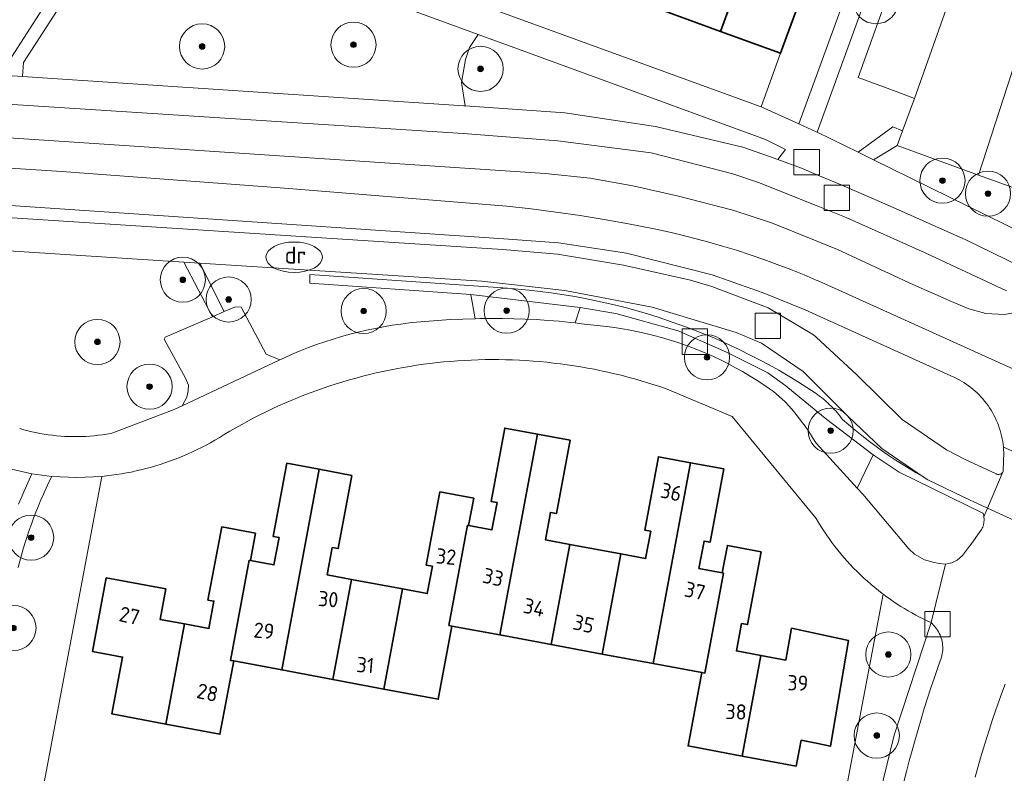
# Model space of a CAD drawing. Extents: x 154222 to 160093, y 456746 to 462495.
# Tile 201 of 254: x 158929 to 159017, y 460863 to 460930. Entities that reach past the tile are written whole.
import ezdxf
from ezdxf.enums import TextEntityAlignment as Align

# ---------------------------------------------------------------- set-up
doc = ezdxf.new("R2010")
doc.units = 0
doc.header["$LTSCALE"] = 0.75
doc.layers.get('0').update_dxf_attribs({"linetype": 'CONTINUOUS'})
for name, color, linetype, lineweight in [('B-XX-GR-BEPLANTING_CULTUUR_BODEMBEDEKKER-GV', 252, 'CONTINUOUS', 18), ('B-XX-GR-BEPLANTING_CULTUUR_BOSPLANTSOEN-GV', 252, 'CONTINUOUS', 18), ('B-XX-GR-BEPLANTING_CULTUUR_HEESTERS-GV', 252, 'CONTINUOUS', 18), ('B-XX-GR-BEPLANTING_CULTUUR_ROOS-GV', 252, 'CONTINUOUS', 18), ('B-XX-GR-BOOM-S', 252, 'CONTINUOUS', 25), ('B-XX-GR-HAAG-GV', 252, 'CONTINUOUS', 13), ('B-XX-OG-BEBOUWING-GV', 6, 'CONTINUOUS', 35), ('B-XX-OG-BEBOUWING-T18', 1, 'CONTINUOUS', 18), ('B-XX-OG-TERREIN_CULTUURSCHEIDING-GV', 252, 'CONTINUOUS', 18), ('B-XX-OG-TERREIN_ERF-GV', 252, 'CONTINUOUS', 18), ('B-XX-RI-DRAINAGE_PUT-S', 252, 'CONTINUOUS', 25), ('B-XX-RI-GWA_RIOOLPUT-S', 252, 'CONTINUOUS', 25), ('B-XX-VH-VERHARDING_ASFALT-GV', 252, 'CONTINUOUS', 18), ('B-XX-VH-VERHARDING_BETONSTRAATSTEEN-GV', 252, 'CONTINUOUS', 18), ('B-XX-VH-VERHARDING_HALFVERHARDING-GV', 252, 'CONTINUOUS', 18), ('B-XX-VH-VERHARDING_STRAATBAKSTEEN-GV', 252, 'CONTINUOUS', 18), ('B-XX-VH-VERHARDING_TEGEL-GV', 252, 'CONTINUOUS', 18)]:
    doc.layers.add(name, color=color, linetype=linetype, lineweight=lineweight)
doc.styles.add('NLCS-ISO', font='NLCS-ISO.ttf')
doc.styles.add('NLCS-ISO-M-T18', font='NLCS-ISO.ttf', dxfattribs={"height": 1.8})

# ---------------------------------------------------------------- blocks, each defined once
blk = doc.blocks.new('SRI-PUT_INSPECTIEPUT_RIOOLPUT-SO')
at = {"color": 0, "linetype": 'ByBlock', "lineweight": 18}
blk.add_lwpolyline([(-1.125, -1.125), (1.125, -1.125), (1.125, 1.125), (-1.125, 1.125)], close=True, dxfattribs=at)
blk = doc.blocks.new('SKL-WATER_DRAINAGEPUT-SO')
at = {"color": 0, "linetype": 'ByBlock', "lineweight": 18}
blk.add_ellipse((0, 0), major_axis=(2.5, 0), ratio=0.54, dxfattribs=at)
at = {"color": 0, "linetype": 'ByBlock', "lineweight": 18, "style": 'NLCS-ISO'}
blk.add_text('dr', height=1.5, dxfattribs=at).set_placement((0.117, 0.194), align=Align.MIDDLE_CENTER)
blk = doc.blocks.new('SGR-BOOM_01-SO')
at = {"linetype": 'ByBlock', "lineweight": 18}
h = blk.add_hatch(color=0, dxfattribs=at)
h.dxf.hatch_style = 1
edge = h.paths.add_edge_path()
edge.add_arc((0, 0), 0.25, 0, 360)
at = {"color": 0, "linetype": 'ByBlock', "lineweight": 18}
for radius in [2, 0.25]:
    blk.add_circle((0, 0), radius, dxfattribs=at)

msp = doc.modelspace()

# ---------------------------------------------------------------- linework, layer by layer
at = {"layer": 'B-XX-GR-BEPLANTING_CULTUUR_BODEMBEDEKKER-GV'}
for points in [[(158972.656, 460906.051), (158955.177, 460907.267), (158955.176, 460906.501), (158969.437, 460905.504), (158979.111, 460904.363), (158982.266, 460903.805), (158987.779, 460902.282), (158992.051, 460900.381), (158995.717, 460898.564), (158997.322, 460897.429), (159000, 460895.215), (159000.958, 460894.423), (159005.057, 460891.317), (159007.357, 460889.783), (159014.771, 460886.156), (159014.789, 460886.103), (159014.821, 460885.987), (159014.845, 460885.868), (159014.854, 460885.808), (159015.184, 460886.589), (159013.855, 460887.199), (159013.691, 460887.274), (159009.899, 460889.092), (159009.571, 460889.313), (159009.505, 460889.349), (159008.869, 460889.714), (159008.239, 460890.089), (159007.616, 460890.476), (159007.001, 460890.873), (159006.392, 460891.282), (159005.791, 460891.701), (159005.197, 460892.131), (159004.611, 460892.572), (159004.033, 460893.023), (159003.464, 460893.484), (159002.902, 460893.956), (159002.349, 460894.437), (159002.231, 460894.591), (159002.11, 460894.744), (159001.987, 460894.894), (159001.861, 460895.042), (159001.732, 460895.188), (159001.601, 460895.331), (159001.468, 460895.472), (159001.331, 460895.61), (159001.193, 460895.747), (159001.052, 460895.88), (159000.908, 460896.011), (159000.762, 460896.14), (159000.615, 460896.266), (159000.464, 460896.389), (159000.312, 460896.51), (159000.158, 460896.628), (159000, 460896.744), (158999.186, 460897.276), (158998.362, 460897.794), (158997.529, 460898.298), (158996.687, 460898.788), (158995.837, 460899.263), (158994.979, 460899.723), (158994.113, 460900.169), (158993.24, 460900.599), (158992.359, 460901.014), (158991.471, 460901.414), (158990.576, 460901.799), (158989.675, 460902.168), (158988.768, 460902.521), (158987.855, 460902.858), (158986.935, 460903.18), (158986.011, 460903.486), (158985.081, 460903.776), (158984.147, 460904.049), (158983.208, 460904.307), (158982.264, 460904.548), (158981.317, 460904.773), (158980.366, 460904.981), (158979.411, 460905.173), (158978.453, 460905.348), (158977.493, 460905.507), (158976.53, 460905.649), (158975.564, 460905.775), (158974.596, 460905.884), (158973.627, 460905.976)], [(159007.357, 460889.783), (159005.057, 460891.317), (159003.639, 460888.367), (159004.128, 460887.832), (159008.198, 460882.976), (159008.718, 460882.52), (159009.606, 460882.021), (159010.32, 460881.804), (159010.883, 460881.674), (159011.46, 460881.627), (159012.021, 460881.738), (159012.498, 460881.976), (159012.975, 460882.387), (159013.569, 460883.206), (159013.691, 460883.375), (159013.943, 460883.683), (159014.655, 460884.695), (159014.709, 460884.804), (159014.755, 460884.915), (159014.794, 460885.03), (159014.825, 460885.147), (159014.848, 460885.266), (159014.863, 460885.386), (159014.871, 460885.506), (159014.87, 460885.628), (159014.862, 460885.748), (159014.854, 460885.808), (159014.845, 460885.868), (159014.821, 460885.987), (159014.789, 460886.103), (159014.771, 460886.156)]]:
    msp.add_lwpolyline(points, close=True, dxfattribs=at)
at = {"layer": 'B-XX-GR-BEPLANTING_CULTUUR_BOSPLANTSOEN-GV'}
for points in [[(159008.371, 460947.753), (159004.926, 460948.977), (159000, 460935.05), (158999.871, 460935.166), (158996.846, 460926.855), (158995.119, 460922.115), (158998.469, 460920.603), (159000, 460924.796)], [(158970.391, 460906.673), (158945.429, 460908.281), (158947.593, 460903.986), (158948.575, 460904.408), (158949.076, 460904.374), (158951.297, 460900.205), (158952.502, 460899.712), (158952.911, 460899.904), (158953.615, 460900.216), (158954.324, 460900.512), (158955.04, 460900.794), (158955.761, 460901.06), (158956.488, 460901.312), (158957.219, 460901.548), (158957.956, 460901.769), (158958.697, 460901.975), (158959.442, 460902.166), (158960.19, 460902.341), (158960.943, 460902.5), (158961.698, 460902.643), (158962.457, 460902.771), (158963.217, 460902.883), (158963.98, 460902.979), (158964.231, 460903.007), (158967.61, 460903.28), (158969.8, 460903.349), (158969.437, 460905.504), (158955.176, 460906.501), (158955.177, 460907.267), (158972.656, 460906.051), (158973.627, 460905.976), (158974.596, 460905.884), (158975.564, 460905.775), (158976.53, 460905.649), (158977.493, 460905.507), (158978.453, 460905.348), (158979.411, 460905.173), (158980.366, 460904.981), (158981.317, 460904.773), (158982.264, 460904.548), (158983.208, 460904.307), (158984.147, 460904.049), (158985.081, 460903.776), (158986.011, 460903.486), (158986.935, 460903.18), (158987.855, 460902.858), (158988.768, 460902.521), (158989.675, 460902.168), (158990.576, 460901.799), (158991.471, 460901.414), (158992.359, 460901.014), (158993.24, 460900.599), (158994.113, 460900.169), (158994.979, 460899.723), (158995.837, 460899.263), (158996.687, 460898.788), (158997.529, 460898.298), (158998.362, 460897.794), (158999.186, 460897.276), (159000, 460896.744), (159000.158, 460896.628), (159000.312, 460896.51), (159000.464, 460896.389), (159000.615, 460896.266), (159000.762, 460896.14), (159000.908, 460896.011), (159001.052, 460895.88), (159001.193, 460895.747), (159001.331, 460895.61), (159001.468, 460895.472), (159001.601, 460895.331), (159001.732, 460895.188), (159001.861, 460895.042), (159001.987, 460894.894), (159002.11, 460894.744), (159002.231, 460894.591), (159002.349, 460894.437), (159002.902, 460893.956), (159003.464, 460893.484), (159004.033, 460893.023), (159004.611, 460892.572), (159005.197, 460892.131), (159005.791, 460891.701), (159006.392, 460891.282), (159007.001, 460890.873), (159007.616, 460890.476), (159008.239, 460890.089), (159008.869, 460889.714), (159009.505, 460889.349), (159009.571, 460889.313), (159005.805, 460891.854), (159002.81, 460894.739), (159000, 460897.525), (158998.842, 460898.673), (158995.153, 460901.203), (158992.92, 460902.122), (158985.472, 460904.372), (158977.738, 460905.854)]]:
    msp.add_lwpolyline(points, close=True, dxfattribs=at)
for points in [[(158929.472, 460893.633), (158929.828, 460893.531), (158930.186, 460893.437), (158930.546, 460893.35), (158930.908, 460893.271), (158931.271, 460893.2), (158931.636, 460893.137), (158932.002, 460893.082), (158932.37, 460893.035), (158932.738, 460892.995), (158933.107, 460892.964), (158933.476, 460892.94), (158933.846, 460892.925), (158934.216, 460892.917), (158934.587, 460892.918), (158934.957, 460892.927), (158935.327, 460892.943), (158935.696, 460892.968), (158936.065, 460893), (158936.433, 460893.041), (158936.801, 460893.089), (158937.167, 460893.145), (158937.531, 460893.209), (158937.736, 460893.249), (158943.16, 460895.327), (158943.867, 460895.658), (158944.266, 460896.402), (158944.4, 460896.973), (158944.41, 460897.488), (158944.163, 460898.092), (158942.268, 460901.558), (158942.357, 460901.737), (158946.533, 460903.531), (158944.003, 460908.373), (158897.452, 460911.372)], [(158929.379, 460886.932), (158929.6, 460887.477), (158929.829, 460888.019), (158930.064, 460888.557), (158930.308, 460889.093), (158930.558, 460889.625), (158927.582, 460890.315)], [(158929.347, 460860.833), (158929.494, 460860.277), (158929.648, 460859.723), (158929.778, 460859.28), (158931.054, 460859.16), (158936.734, 460889.398), (158934.523, 460889.298), (158932.312, 460889.399), (158932.061, 460888.881), (158931.818, 460888.36), (158931.581, 460887.836), (158931.352, 460887.308), (158931.131, 460886.778), (158930.917, 460886.244), (158930.71, 460885.707), (158930.511, 460885.168), (158930.319, 460884.626), (158930.135, 460884.081), (158929.958, 460883.534), (158929.789, 460882.984), (158929.628, 460882.432), (158929.474, 460881.878), (158929.328, 460881.321)]]:
    msp.add_lwpolyline(points, dxfattribs=at)
at = {"layer": 'B-XX-GR-BEPLANTING_CULTUUR_HEESTERS-GV'}
for points in [[(159012.214, 460946.4), (159009.979, 460947.124), (159000.094, 460919.868), (159003.71, 460918.095), (159006.783, 460920.331), (159007.656, 460919.995), (159008.721, 460922.849), (159007.077, 460923.461), (159003.716, 460924.712), (159006.835, 460933.366), (159007.292, 460934.665), (159010.751, 460943.83), (159011.26, 460943.646)], [(158979.111, 460904.363), (158969.437, 460905.504), (158969.8, 460903.349), (158970.23, 460903.363), (158971.232, 460903.377), (158972.235, 460903.375), (158973.237, 460903.357), (158974.239, 460903.323), (158975.241, 460903.274), (158976.241, 460903.208), (158977.24, 460903.126), (158978.238, 460903.029), (158978.653, 460902.981)], [(158982.266, 460903.805), (158979.111, 460904.363), (158978.653, 460902.981), (158979.234, 460902.915), (158980.039, 460902.812), (158981.433, 460902.668), (158982.137, 460902.577), (158982.839, 460902.47), (158983.538, 460902.347), (158984.234, 460902.209), (158984.927, 460902.055), (158985.617, 460901.885), (158986.302, 460901.7), (158986.983, 460901.5), (158987.659, 460901.284), (158988.33, 460901.053), (158988.996, 460900.807), (158989.656, 460900.546), (158990.31, 460900.27), (158990.958, 460899.979), (158991.599, 460899.674), (158992.233, 460899.355), (158992.859, 460899.021), (158993.478, 460898.674), (158994.089, 460898.312), (158994.692, 460897.937), (158995.286, 460897.548), (158995.871, 460897.146), (158996.214, 460896.901), (158997.233, 460896.02), (158997.615, 460895.603), (158997.985, 460895.176), (158998.342, 460894.737), (158998.688, 460894.289), (158999.02, 460893.832), (158999.339, 460893.365), (158999.645, 460892.889), (158999.659, 460892.867), (159000, 460892.35), (159003.639, 460888.367), (159005.057, 460891.317), (159000.958, 460894.423), (159000, 460895.215), (158997.322, 460897.429), (158995.717, 460898.564), (158992.051, 460900.381), (158987.779, 460902.282)], [(159006.252, 460878.738), (159005.948, 460878.964), (159001.022, 460853.16), (159000.383, 460849.98), (159001.404, 460849.818), (159003.589, 460851.284), (159003.932, 460853.667), (159005.36, 460860.09), (159006.901, 460866.487), (159010.172, 460876.453), (159009.828, 460876.613), (159009.488, 460876.778), (159009.15, 460876.949), (159008.815, 460877.126), (159008.483, 460877.308), (159008.154, 460877.496), (159007.991, 460877.593), (159007.828, 460877.69), (159007.506, 460877.889), (159007.187, 460878.093), (159006.872, 460878.303), (159006.56, 460878.518)]]:
    msp.add_lwpolyline(points, close=True, dxfattribs=at)
msp.add_lwpolyline([(159018.819, 460914.458), (159015.619, 460915.625), (159014.378, 460916.078), (159007.175, 460918.703), (159005.084, 460917.422), (159023.404, 460908.416)], dxfattribs=at)
at = {"layer": 'B-XX-GR-BEPLANTING_CULTUUR_ROOS-GV'}
msp.add_lwpolyline([(158974.517, 460926.904), (158970.086, 460928.527), (158969.291, 460927.364), (158968.938, 460926.3), (158968.586, 460924.272), (158968.936, 460922.191), (158977.737, 460921.583), (158985.769, 460920.373), (158993.513, 460918.539), (158995.884, 460917.721), (158996.616, 460917.45), (158997.291, 460918.333), (158995.523, 460919.208)], close=True, dxfattribs=at)
at = {"layer": 'B-XX-GR-HAAG-GV'}
for points in [[(158972.656, 460906.051), (158955.177, 460907.267), (158955.176, 460906.501), (158969.437, 460905.504), (158979.111, 460904.363), (158982.266, 460903.805), (158987.779, 460902.282), (158992.051, 460900.381), (158995.717, 460898.564), (158997.322, 460897.429), (159000, 460895.215), (159000.958, 460894.423), (159005.057, 460891.317), (159007.357, 460889.783), (159014.771, 460886.156), (159014.789, 460886.103), (159014.821, 460885.987), (159014.845, 460885.868), (159014.854, 460885.808), (159015.184, 460886.589), (159013.855, 460887.199), (159013.691, 460887.274), (159009.899, 460889.092), (159009.571, 460889.313), (159009.505, 460889.349), (159008.869, 460889.714), (159008.239, 460890.089), (159007.616, 460890.476), (159007.001, 460890.873), (159006.392, 460891.282), (159005.791, 460891.701), (159005.197, 460892.131), (159004.611, 460892.572), (159004.033, 460893.023), (159003.464, 460893.484), (159002.902, 460893.956), (159002.349, 460894.437), (159002.231, 460894.591), (159002.11, 460894.744), (159001.987, 460894.894), (159001.861, 460895.042), (159001.732, 460895.188), (159001.601, 460895.331), (159001.468, 460895.472), (159001.331, 460895.61), (159001.193, 460895.747), (159001.052, 460895.88), (159000.908, 460896.011), (159000.762, 460896.14), (159000.615, 460896.266), (159000.464, 460896.389), (159000.312, 460896.51), (159000.158, 460896.628), (159000, 460896.744), (158999.186, 460897.276), (158998.362, 460897.794), (158997.529, 460898.298), (158996.687, 460898.788), (158995.837, 460899.263), (158994.979, 460899.723), (158994.113, 460900.169), (158993.24, 460900.599), (158992.359, 460901.014), (158991.471, 460901.414), (158990.576, 460901.799), (158989.675, 460902.168), (158988.768, 460902.521), (158987.855, 460902.858), (158986.935, 460903.18), (158986.011, 460903.486), (158985.081, 460903.776), (158984.147, 460904.049), (158983.208, 460904.307), (158982.264, 460904.548), (158981.317, 460904.773), (158980.366, 460904.981), (158979.411, 460905.173), (158978.453, 460905.348), (158977.493, 460905.507), (158976.53, 460905.649), (158975.564, 460905.775), (158974.596, 460905.884), (158973.627, 460905.976)], [(159007.357, 460889.783), (159005.057, 460891.317), (159003.639, 460888.367), (159004.128, 460887.832), (159008.198, 460882.976), (159008.718, 460882.52), (159009.606, 460882.021), (159010.32, 460881.804), (159010.883, 460881.674), (159011.46, 460881.627), (159012.021, 460881.738), (159012.498, 460881.976), (159012.975, 460882.387), (159013.569, 460883.206), (159013.691, 460883.375), (159013.943, 460883.683), (159014.655, 460884.695), (159014.709, 460884.804), (159014.755, 460884.915), (159014.794, 460885.03), (159014.825, 460885.147), (159014.848, 460885.266), (159014.863, 460885.386), (159014.871, 460885.506), (159014.87, 460885.628), (159014.862, 460885.748), (159014.854, 460885.808), (159014.845, 460885.868), (159014.821, 460885.987), (159014.789, 460886.103), (159014.771, 460886.156)]]:
    msp.add_lwpolyline(points, close=True, dxfattribs=at)
at = {"layer": 'B-XX-OG-BEBOUWING-GV'}
for points in [[(158994.571, 460937.095), (158989.443, 460938.961), (158986.441, 460930.641), (158991.526, 460928.791)], [(158999.871, 460935.166), (158994.571, 460937.095), (158991.526, 460928.791), (158996.846, 460926.855)], [(158975.318, 460893.133), (158972.428, 460893.672), (158971.216, 460887.183), (158971.747, 460887.084), (158971.295, 460884.665), (158969.23, 460885.05), (158969.133, 460885.068), (158967.478, 460876.201), (158967.743, 460876.152), (158972.001, 460875.358)], [(158978.219, 460892.592), (158975.318, 460893.133), (158972.001, 460875.358), (158976.525, 460874.514), (158978.179, 460883.381), (158976.025, 460883.783), (158976.477, 460886.202), (158977.007, 460886.101)], [(158988.888, 460890.601), (158986.034, 460891.134), (158984.826, 460884.646), (158985.355, 460884.546), (158984.903, 460882.127), (158982.702, 460882.538), (158981.048, 460873.671), (158985.571, 460872.827)], [(158955.99, 460890.024), (158953.121, 460890.56), (158951.912, 460884.08), (158952.443, 460883.981), (158951.991, 460881.562), (158949.905, 460881.952), (158949.806, 460881.97), (158948.153, 460873.11), (158948.422, 460873.06), (158952.675, 460872.263)], [(158958.893, 460889.481), (158955.99, 460890.024), (158952.675, 460872.263), (158957.199, 460871.416), (158958.853, 460880.28), (158956.702, 460880.681), (158957.152, 460883.1), (158957.684, 460883.001)], [(158991.817, 460890.055), (158988.888, 460890.601), (158985.571, 460872.827), (158989.869, 460872.026), (158990.134, 460871.977), (158991.787, 460880.844), (158991.689, 460880.862), (158989.623, 460881.246), (158990.075, 460883.665), (158990.607, 460883.566)], [(158969.682, 460887.469), (158966.692, 460888.027), (158965.482, 460881.547), (158966.014, 460881.448), (158965.562, 460879.029), (158963.376, 460879.437), (158961.721, 460870.569), (158966.532, 460869.668), (158967.743, 460876.152), (158967.478, 460876.201), (158969.133, 460885.068), (158969.23, 460885.05)], [(158950.358, 460884.368), (158947.36, 460884.931), (158946.147, 460878.45), (158946.68, 460878.351), (158946.226, 460875.931), (158944.064, 460876.336), (158942.409, 460867.468), (158947.207, 460866.57), (158948.422, 460873.06), (158948.153, 460873.11), (158949.806, 460881.97), (158949.905, 460881.952)], [(158982.702, 460882.538), (158978.179, 460883.381), (158976.525, 460874.514), (158981.048, 460873.671)], [(158995.129, 460882.724), (158992.141, 460883.28), (158991.689, 460880.862), (158991.787, 460880.844), (158990.134, 460871.977), (158989.869, 460872.026), (158988.658, 460865.534), (158993.446, 460864.64), (158995.112, 460873.547), (158992.944, 460873.951), (158993.395, 460876.37), (158993.928, 460876.271)], [(158942.411, 460879.43), (158937.14, 460880.411), (158935.926, 460873.902), (158938.58, 460873.405), (158937.636, 460868.362), (158942.409, 460867.468), (158944.064, 460876.336), (158941.909, 460876.74)], [(158963.376, 460879.437), (158958.853, 460880.28), (158957.199, 460871.416), (158961.721, 460870.569)], [(159000, 460875.476), (158997.829, 460875.946), (158997.305, 460873.138), (158995.112, 460873.547), (158993.446, 460864.64), (158998.235, 460863.745), (158998.662, 460866.04), (159000, 460865.765), (159001.259, 460865.505), (159002.868, 460874.854)]]:
    msp.add_lwpolyline(points, close=True, dxfattribs=at)
at = {"layer": 'B-XX-OG-TERREIN_CULTUURSCHEIDING-GV'}
for points in [[(158938.828, 460939.979), (158937.63, 460940.338), (158928.469, 460926.094), (158915.615, 460926.94), (158911.864, 460927.168), (158905.966, 460927.962), (158897.819, 460929.324), (158894.42, 460936.655), (158892.77, 460936.817), (158896.17, 460929.586), (158895.963, 460928.691), (158898.869, 460928.141), (158904.946, 460926.934), (158912.012, 460925.964), (158921.075, 460925.367), (158929.714, 460924.794), (158929.819, 460926.034)], [(158970.086, 460928.527), (158938.828, 460939.979), (158929.819, 460926.034), (158929.714, 460924.794), (158968.808, 460922.2), (158968.936, 460922.191), (158968.586, 460924.272), (158968.938, 460926.3), (158969.291, 460927.364)]]:
    msp.add_lwpolyline(points, close=True, dxfattribs=at)
for points in [[(158894.42, 460936.655), (158897.819, 460929.324), (158905.966, 460927.962), (158911.864, 460927.168), (158915.615, 460926.94), (158928.469, 460926.094), (158937.63, 460940.338)], [(159016.857, 460905.82), (159009.648, 460909.196), (159002.65, 460912.306), (159000, 460913.366), (158994.901, 460915.406), (158992.622, 460916.196), (158985.398, 460918.033), (158977.119, 460919.109), (158968.755, 460919.752), (158920.57, 460922.84)], [(158924.052, 460919.66), (158976.01, 460916.198), (158980.004, 460915.793), (158983.763, 460915.135), (158987.82, 460914.219), (158992.631, 460912.961), (158996.042, 460911.835), (159000, 460910.24), (159001.884, 460909.48), (159008.573, 460906.394), (159011.976, 460904.888), (159013.533, 460904.229), (159015.036, 460903.82), (159016.658, 460903.737), (159018.542, 460904.04)], [(158911.394, 460913.409), (158972.219, 460909.473), (158977.089, 460909.071), (158982.93, 460908.085), (158988.889, 460906.756), (158990.754, 460906.221), (158995.756, 460904.313), (158999.777, 460901.943), (159000, 460901.735), (159003.6, 460898.374), (159007.63, 460894.433), (159011.535, 460891.746), (159013.197, 460890.883), (159015.929, 460889.633), (159015.981, 460889.606), (159016.036, 460889.585), (159016.094, 460889.573), (159016.153, 460889.568), (159016.211, 460889.571), (159016.269, 460889.583), (159016.325, 460889.602), (159016.378, 460889.628), (159016.426, 460889.661), (159016.47, 460889.701), (159016.508, 460889.746), (159016.539, 460889.796), (159016.563, 460889.849), (159016.574, 460889.881), (159016.614, 460891.506), (159016.602, 460891.753), (159016.582, 460891.999), (159016.554, 460892.245), (159016.518, 460892.49), (159016.475, 460892.733), (159016.423, 460892.975), (159016.363, 460893.214), (159016.296, 460893.452), (159016.222, 460893.688), (159016.139, 460893.921), (159016.049, 460894.151), (159015.952, 460894.378), (159015.847, 460894.602), (159015.736, 460894.823), (159015.617, 460895.04), (159015.491, 460895.252), (159015.358, 460895.461), (159015.219, 460895.665), (159015.073, 460895.865), (159014.921, 460896.06), (159014.762, 460896.249), (159014.598, 460896.434), (159014.427, 460896.613), (159014.251, 460896.786), (159014.07, 460896.954), (159013.883, 460897.116), (159013.691, 460897.271), (159013.494, 460897.421), (159013.292, 460897.563), (159013.086, 460897.7), (159012.875, 460897.829), (159012.661, 460897.952), (159012.442, 460898.067), (159012.22, 460898.176), (159011.995, 460898.277), (159011.931, 460898.304), (159000, 460903.704), (158999.039, 460904.139), (158995.306, 460905.659), (158990.806, 460907.231), (158983.212, 460909.169), (158977.2, 460910.089), (158972.35, 460910.417), (158911.597, 460914.532)]]:
    msp.add_lwpolyline(points, dxfattribs=at)
at = {"layer": 'B-XX-OG-TERREIN_ERF-GV'}
for points in [[(158945.9, 460945.395), (158940.502, 460947.359), (158938.78, 460942.631), (158995.119, 460922.115), (158996.846, 460926.855), (158991.526, 460928.791), (158986.441, 460930.641), (158981.39, 460932.479), (158976.409, 460934.292), (158971.314, 460936.146), (158966.269, 460937.982), (158961.109, 460939.86), (158955.984, 460941.725), (158950.965, 460943.551)], [(158971.216, 460887.183), (158972.428, 460893.672), (158975.318, 460893.133), (158978.219, 460892.592), (158977.007, 460886.101), (158976.477, 460886.202), (158976.025, 460883.783), (158978.179, 460883.381), (158982.702, 460882.538), (158984.903, 460882.127), (158985.355, 460884.546), (158984.826, 460884.646), (158986.034, 460891.134), (158988.888, 460890.601), (158991.817, 460890.055), (158990.607, 460883.566), (158990.075, 460883.665), (158989.623, 460881.246), (158991.689, 460880.862), (158992.141, 460883.28), (158995.129, 460882.724), (158993.928, 460876.271), (158993.395, 460876.37), (158992.944, 460873.951), (158995.112, 460873.547), (158997.305, 460873.138), (158997.829, 460875.946), (159000, 460875.476), (159002.868, 460874.854), (159001.259, 460865.505), (159000, 460865.765), (158998.662, 460866.04), (158998.235, 460863.745), (158993.446, 460864.64), (158988.658, 460865.534), (158989.869, 460872.026), (158985.571, 460872.827), (158981.048, 460873.671), (158976.525, 460874.514), (158972.001, 460875.358), (158967.743, 460876.152), (158966.532, 460869.668), (158961.721, 460870.569), (158957.199, 460871.416), (158952.675, 460872.263), (158948.422, 460873.06), (158947.207, 460866.57), (158942.409, 460867.468), (158937.636, 460868.362), (158938.58, 460873.405), (158935.926, 460873.902), (158937.14, 460880.411), (158942.411, 460879.43), (158941.909, 460876.74), (158944.064, 460876.336), (158946.226, 460875.931), (158946.68, 460878.351), (158946.147, 460878.45), (158947.36, 460884.931), (158950.358, 460884.368), (158949.905, 460881.952), (158951.991, 460881.562), (158952.443, 460883.981), (158951.912, 460884.08), (158953.121, 460890.56), (158955.99, 460890.024), (158958.893, 460889.481), (158957.684, 460883.001), (158957.152, 460883.1), (158956.702, 460880.681), (158958.853, 460880.28), (158963.376, 460879.437), (158965.562, 460879.029), (158966.014, 460881.448), (158965.482, 460881.547), (158966.692, 460888.027), (158969.682, 460887.469), (158969.23, 460885.05), (158971.295, 460884.665), (158971.747, 460887.084)]]:
    msp.add_lwpolyline(points, close=True, dxfattribs=at)
for points in [[(159001.022, 460853.16), (159005.948, 460878.964), (159005.859, 460879.031), (159005.524, 460879.291), (159005.193, 460879.557), (159004.868, 460879.83), (159004.548, 460880.108), (159004.233, 460880.392), (159003.923, 460880.683), (159003.619, 460880.979), (159003.321, 460881.281), (159003.028, 460881.588), (159002.742, 460881.901), (159002.461, 460882.219), (159002.186, 460882.542), (159001.918, 460882.871), (159001.655, 460883.204), (159001.399, 460883.543), (159001.15, 460883.886), (159000.907, 460884.234), (159000.67, 460884.586), (159000.44, 460884.943), (159000.217, 460885.304), (159000.001, 460885.669), (158992.574, 460894.712), (158986.813, 460897.119), (158986.238, 460897.317), (158985.66, 460897.508), (158985.079, 460897.69), (158984.496, 460897.866), (158983.911, 460898.033), (158983.324, 460898.193), (158982.735, 460898.345), (158982.144, 460898.49), (158981.551, 460898.626), (158980.956, 460898.755), (158980.36, 460898.876), (158979.762, 460898.989), (158979.162, 460899.094), (158978.562, 460899.192), (158977.96, 460899.281), (158977.357, 460899.363), (158976.753, 460899.436), (158976.148, 460899.502), (158975.542, 460899.56), (158974.935, 460899.609), (158974.328, 460899.651), (158973.72, 460899.685), (158973.113, 460899.711), (158972.504, 460899.728), (158971.896, 460899.738), (158971.287, 460899.74), (158970.679, 460899.734), (158970.07, 460899.72), (158969.462, 460899.697), (158968.854, 460899.667), (158968.247, 460899.629), (158967.64, 460899.583), (158967.034, 460899.528), (158966.429, 460899.466), (158965.824, 460899.396), (158965.221, 460899.318), (158964.618, 460899.232), (158964.017, 460899.139), (158963.417, 460899.037), (158962.818, 460898.927), (158962.221, 460898.81), (158961.626, 460898.684), (158961.032, 460898.551), (158960.44, 460898.41), (158959.85, 460898.262), (158959.262, 460898.105), (158958.676, 460897.941), (158958.092, 460897.769), (158957.51, 460897.59), (158956.931, 460897.402), (158956.355, 460897.208), (158955.781, 460897.005), (158955.21, 460896.796), (158954.641, 460896.578), (158954.076, 460896.354), (158953.513, 460896.121), (158952.954, 460895.882), (158952.398, 460895.635), (158951.845, 460895.381), (158951.295, 460895.119), (158950.749, 460894.851), (158950.207, 460894.575), (158949.668, 460894.292), (158949.133, 460894.002), (158948.602, 460893.705), (158948.074, 460893.401), (158947.594, 460893.116), (158947.5, 460893.056), (158947.125, 460892.824), (158946.745, 460892.599), (158946.362, 460892.38), (158945.974, 460892.169), (158945.583, 460891.964), (158945.188, 460891.767), (158944.79, 460891.577), (158944.388, 460891.394), (158943.983, 460891.218), (158943.575, 460891.05), (158943.164, 460890.889), (158942.75, 460890.736), (158942.334, 460890.59), (158941.914, 460890.452), (158941.493, 460890.321), (158941.069, 460890.198), (158940.643, 460890.083), (158940.215, 460889.976), (158939.785, 460889.876), (158939.353, 460889.784), (158938.92, 460889.7), (158938.485, 460889.624), (158938.049, 460889.555), (158937.611, 460889.495), (158937.173, 460889.442), (158936.734, 460889.398), (158931.054, 460859.16)], [(159016.727, 460871.011), (159016.501, 460870.395), (159016.2, 460869.557), (159015.907, 460868.717), (159015.622, 460867.874), (159015.344, 460867.028), (159015.074, 460866.181), (159014.811, 460865.33), (159014.557, 460864.478), (159014.309, 460863.623), (159014.07, 460862.766)]]:
    msp.add_lwpolyline(points, dxfattribs=at)
at = {"layer": 'B-XX-VH-VERHARDING_ASFALT-GV'}
for points in [[(158884.43, 460930.21), (158884.25, 460927.604), (158887.819, 460927.382), (158894.24, 460926.494), (158898.374, 460925.654), (158904.416, 460924.548), (158911.453, 460923.615), (158920.57, 460922.84), (158968.755, 460919.752), (158977.119, 460919.109), (158985.398, 460918.033), (158992.622, 460916.196), (158994.901, 460915.406), (159000, 460913.366), (159002.65, 460912.306), (159009.648, 460909.196), (159016.857, 460905.82)], [(159020.466, 460906.835), (159013.247, 460910.327), (159006.775, 460913.225), (159002.218, 460915.216), (159000, 460916.137), (158998.699, 460916.678), (158996.616, 460917.45), (158995.884, 460917.721), (158993.513, 460918.539), (158985.769, 460920.373), (158977.737, 460921.583), (158968.936, 460922.191), (158968.808, 460922.2), (158929.714, 460924.794), (158921.075, 460925.367), (158912.012, 460925.964), (158904.946, 460926.934), (158898.869, 460928.141), (158895.963, 460928.691), (158894.576, 460928.954), (158887.928, 460930.021)], [(159018.542, 460904.04), (159016.658, 460903.737), (159015.036, 460903.82), (159013.533, 460904.229), (159011.976, 460904.888), (159008.573, 460906.394), (159001.884, 460909.48), (159000, 460910.24), (158996.042, 460911.835), (158992.631, 460912.961), (158987.82, 460914.219), (158983.763, 460915.135), (158980.004, 460915.793), (158976.01, 460916.198), (158924.052, 460919.66)], [(159031.597, 460892.519), (159000.11, 460906.734), (159000, 460906.781), (158998.935, 460907.233), (158997.75, 460907.711), (158996.558, 460908.169), (158995.358, 460908.606), (158994.151, 460909.021), (158992.936, 460909.416), (158991.715, 460909.789), (158990.487, 460910.141), (158989.254, 460910.472), (158988.014, 460910.781), (158986.77, 460911.068), (158985.521, 460911.334), (158983.385, 460911.757), (158981.242, 460912.143), (158979.093, 460912.492), (158976.938, 460912.804), (158974.778, 460913.078), (158972.614, 460913.314), (158952.917, 460914.924), (158933.207, 460916.377), (158913.486, 460917.672)], [(158913.486, 460917.672), (158933.207, 460916.377), (158952.917, 460914.924), (158972.614, 460913.314), (158974.778, 460913.078), (158976.938, 460912.804), (158979.093, 460912.492), (158981.242, 460912.143), (158983.385, 460911.757), (158985.521, 460911.334), (158986.77, 460911.068), (158988.014, 460910.781), (158989.254, 460910.472), (158990.487, 460910.141), (158991.715, 460909.789), (158992.936, 460909.416), (158994.151, 460909.021), (158995.358, 460908.606), (158996.558, 460908.169), (158997.75, 460907.711), (158998.935, 460907.233), (159000, 460906.781), (159000.11, 460906.734), (159031.597, 460892.519)], [(158911.597, 460914.532), (158972.35, 460910.417), (158977.2, 460910.089), (158983.212, 460909.169), (158990.806, 460907.231), (158995.306, 460905.659), (158999.039, 460904.139), (159000, 460903.704), (159011.931, 460898.304), (159011.995, 460898.277), (159012.22, 460898.176), (159012.442, 460898.067), (159012.661, 460897.952), (159012.875, 460897.829), (159013.086, 460897.7), (159013.292, 460897.563), (159013.494, 460897.421), (159013.691, 460897.271), (159013.883, 460897.116), (159014.07, 460896.954), (159014.251, 460896.786), (159014.427, 460896.613), (159014.598, 460896.434), (159014.762, 460896.249), (159014.921, 460896.06), (159015.073, 460895.865), (159015.219, 460895.665), (159015.358, 460895.461), (159015.491, 460895.252), (159015.617, 460895.04), (159015.736, 460894.823), (159015.847, 460894.602), (159015.952, 460894.378), (159016.049, 460894.151), (159016.139, 460893.921), (159016.222, 460893.688), (159016.296, 460893.452), (159016.363, 460893.214), (159016.423, 460892.975), (159016.475, 460892.733), (159016.518, 460892.49), (159016.554, 460892.245), (159016.582, 460891.999), (159024.003, 460888.726)], [(158897.452, 460911.372), (158944.003, 460908.373), (158945.429, 460908.281), (158970.391, 460906.673), (158977.738, 460905.854), (158985.472, 460904.372), (158992.92, 460902.122), (158995.153, 460901.203), (158998.842, 460898.673), (159000, 460897.525), (159002.81, 460894.739), (159005.805, 460891.854), (159009.571, 460889.313), (159009.899, 460889.092), (159013.691, 460887.274), (159013.855, 460887.199), (159015.184, 460886.589), (159016.563, 460889.849), (159016.539, 460889.796), (159016.508, 460889.746), (159016.47, 460889.701), (159016.426, 460889.661), (159016.378, 460889.628), (159016.325, 460889.602), (159016.269, 460889.583), (159016.211, 460889.571), (159016.153, 460889.568), (159016.094, 460889.573), (159016.036, 460889.585), (159015.981, 460889.606), (159015.929, 460889.633), (159013.197, 460890.883), (159011.535, 460891.746), (159007.63, 460894.433), (159003.6, 460898.374), (159000, 460901.735), (158999.777, 460901.943), (158995.756, 460904.313), (158990.754, 460906.221), (158988.889, 460906.756), (158982.93, 460908.085), (158977.089, 460909.071), (158972.219, 460909.473), (158911.394, 460913.409)]]:
    msp.add_lwpolyline(points, dxfattribs=at)
at = {"layer": 'B-XX-VH-VERHARDING_BETONSTRAATSTEEN-GV'}
for points in [[(159011.26, 460943.646), (159010.751, 460943.83), (159007.292, 460934.665), (159006.835, 460933.366), (159003.716, 460924.712), (159007.077, 460923.461), (159008.721, 460922.849), (159015.518, 460942.119), (159014.173, 460942.601)], [(159022.296, 460934.832), (159020.648, 460935.356), (159014.378, 460916.078), (159015.619, 460915.625), (159018.819, 460914.458), (159022.041, 460923.825), (159022.485, 460924.986), (159025.501, 460933.769)], [(158949.076, 460904.374), (158948.575, 460904.408), (158947.593, 460903.986), (158946.533, 460903.531), (158942.357, 460901.737), (158942.268, 460901.558), (158944.163, 460898.092), (158944.41, 460897.488), (158944.4, 460896.973), (158944.266, 460896.402), (158943.867, 460895.658), (158952.502, 460899.712), (158951.297, 460900.205)]]:
    msp.add_lwpolyline(points, close=True, dxfattribs=at)
for points in [[(158927.582, 460890.315), (158930.558, 460889.625), (158931.433, 460889.496), (158932.312, 460889.399), (158934.523, 460889.298), (158936.734, 460889.398), (158937.173, 460889.442), (158937.611, 460889.495), (158938.049, 460889.555), (158938.485, 460889.624), (158938.92, 460889.7), (158939.353, 460889.784), (158939.785, 460889.876), (158940.215, 460889.976), (158940.643, 460890.083), (158941.069, 460890.198), (158941.493, 460890.321), (158941.914, 460890.452), (158942.334, 460890.59), (158942.75, 460890.736), (158943.164, 460890.889), (158943.575, 460891.05), (158943.983, 460891.218), (158944.388, 460891.394), (158944.79, 460891.577), (158945.188, 460891.767), (158945.583, 460891.964), (158945.974, 460892.169), (158946.362, 460892.38), (158946.745, 460892.599), (158947.125, 460892.824), (158947.5, 460893.056), (158947.594, 460893.116), (158948.074, 460893.401), (158948.602, 460893.705), (158949.133, 460894.002), (158949.668, 460894.292), (158950.207, 460894.575), (158950.749, 460894.851), (158951.295, 460895.119), (158951.845, 460895.381), (158952.398, 460895.635), (158952.954, 460895.882), (158953.513, 460896.121), (158954.076, 460896.354), (158954.641, 460896.578), (158955.21, 460896.796), (158955.781, 460897.005), (158956.355, 460897.208), (158956.931, 460897.402), (158957.51, 460897.59), (158958.092, 460897.769), (158958.676, 460897.941), (158959.262, 460898.105), (158959.85, 460898.262), (158960.44, 460898.41), (158961.032, 460898.551), (158961.626, 460898.684), (158962.221, 460898.81), (158962.818, 460898.927), (158963.417, 460899.037), (158964.017, 460899.139), (158964.618, 460899.232), (158965.221, 460899.318), (158965.824, 460899.396), (158966.429, 460899.466), (158967.034, 460899.528), (158967.64, 460899.583), (158968.247, 460899.629), (158968.854, 460899.667), (158969.462, 460899.697), (158970.07, 460899.72), (158970.679, 460899.734), (158971.287, 460899.74), (158971.896, 460899.738), (158972.504, 460899.728), (158973.113, 460899.711), (158973.72, 460899.685), (158974.328, 460899.651), (158974.935, 460899.609), (158975.542, 460899.56), (158976.148, 460899.502), (158976.753, 460899.436), (158977.357, 460899.363), (158977.96, 460899.281), (158978.562, 460899.192), (158979.162, 460899.094), (158979.762, 460898.989), (158980.36, 460898.876), (158980.956, 460898.755), (158981.551, 460898.626), (158982.144, 460898.49), (158982.735, 460898.345), (158983.324, 460898.193), (158983.911, 460898.033), (158984.496, 460897.866), (158985.079, 460897.69), (158985.66, 460897.508), (158986.238, 460897.317), (158986.813, 460897.119), (158992.574, 460894.712), (159000.001, 460885.669), (159000.217, 460885.304), (159000.44, 460884.943), (159000.67, 460884.586), (159000.907, 460884.234), (159001.15, 460883.886), (159001.399, 460883.543), (159001.655, 460883.204), (159001.918, 460882.871), (159002.186, 460882.542), (159002.461, 460882.219), (159002.742, 460881.901), (159003.028, 460881.588), (159003.321, 460881.281), (159003.619, 460880.979), (159003.923, 460880.683), (159004.233, 460880.392), (159004.548, 460880.108), (159004.868, 460879.83), (159005.193, 460879.557), (159005.524, 460879.291), (159005.859, 460879.031), (159005.948, 460878.964), (159006.252, 460878.738), (159006.56, 460878.518), (159006.872, 460878.303), (159007.187, 460878.093), (159007.506, 460877.889), (159007.828, 460877.69), (159007.991, 460877.593), (159008.154, 460877.496), (159008.483, 460877.308), (159008.815, 460877.126), (159009.15, 460876.949), (159009.488, 460876.778), (159009.828, 460876.613), (159010.172, 460876.453), (159011.46, 460881.627), (159010.883, 460881.674), (159010.32, 460881.804), (159009.606, 460882.021), (159008.718, 460882.52), (159008.198, 460882.976), (159004.128, 460887.832), (159003.639, 460888.367), (159000, 460892.35), (158999.659, 460892.867), (158999.645, 460892.889), (158999.339, 460893.365), (158999.02, 460893.832), (158998.688, 460894.289), (158998.342, 460894.737), (158997.985, 460895.176), (158997.615, 460895.603), (158997.233, 460896.02), (158996.214, 460896.901), (158995.871, 460897.146), (158995.286, 460897.548), (158994.692, 460897.937), (158994.089, 460898.312), (158993.478, 460898.674), (158992.859, 460899.021), (158992.233, 460899.355), (158991.599, 460899.674), (158990.958, 460899.979), (158990.31, 460900.27), (158989.656, 460900.546), (158988.996, 460900.807), (158988.33, 460901.053), (158987.659, 460901.284), (158986.983, 460901.5), (158986.302, 460901.7), (158985.617, 460901.885), (158984.927, 460902.055), (158984.234, 460902.209), (158983.538, 460902.347), (158982.839, 460902.47), (158982.137, 460902.577), (158981.433, 460902.668), (158980.039, 460902.812), (158979.234, 460902.915), (158978.653, 460902.981), (158978.238, 460903.029), (158977.24, 460903.126), (158976.241, 460903.208), (158975.241, 460903.274), (158974.239, 460903.323), (158973.237, 460903.357), (158972.235, 460903.375), (158971.232, 460903.377), (158970.23, 460903.363), (158969.8, 460903.349), (158967.61, 460903.28), (158964.231, 460903.007), (158963.98, 460902.979), (158963.217, 460902.883), (158962.457, 460902.771), (158961.698, 460902.643), (158960.943, 460902.5), (158960.19, 460902.341), (158959.442, 460902.166), (158958.697, 460901.975), (158957.956, 460901.769), (158957.219, 460901.548), (158956.488, 460901.312), (158955.761, 460901.06), (158955.04, 460900.794), (158954.324, 460900.512), (158953.615, 460900.216), (158952.911, 460899.904), (158952.502, 460899.712), (158943.867, 460895.658), (158943.16, 460895.327), (158937.736, 460893.249), (158937.531, 460893.209), (158937.167, 460893.145), (158936.801, 460893.089), (158936.433, 460893.041), (158936.065, 460893), (158935.696, 460892.968), (158935.327, 460892.943), (158934.957, 460892.927), (158934.587, 460892.918), (158934.216, 460892.917), (158933.846, 460892.925), (158933.476, 460892.94), (158933.107, 460892.964), (158932.738, 460892.995), (158932.37, 460893.035), (158932.002, 460893.082), (158931.636, 460893.137), (158931.271, 460893.2), (158930.908, 460893.271), (158930.546, 460893.35), (158930.186, 460893.437), (158929.828, 460893.531), (158929.472, 460893.633)], [(159024.003, 460888.726), (159016.582, 460891.999), (159016.602, 460891.753), (159016.614, 460891.506), (159016.574, 460889.881), (159016.563, 460889.849), (159015.184, 460886.589), (159021.193, 460883.831)], [(159021.193, 460883.831), (159015.184, 460886.589), (159014.854, 460885.808), (159014.862, 460885.748), (159014.87, 460885.628), (159014.871, 460885.506), (159014.863, 460885.386), (159014.848, 460885.266), (159014.825, 460885.147), (159014.794, 460885.03), (159014.755, 460884.915), (159014.709, 460884.804), (159014.655, 460884.695), (159013.943, 460883.683), (159013.691, 460883.375), (159013.569, 460883.206), (159012.975, 460882.387), (159012.498, 460881.976), (159012.021, 460881.738), (159011.46, 460881.627), (159010.172, 460876.453), (159010.262, 460876.372), (159010.372, 460876.264), (159010.477, 460876.15), (159010.575, 460876.03), (159010.667, 460875.906), (159010.753, 460875.777), (159010.832, 460875.644), (159010.904, 460875.507), (159010.969, 460875.366), (159011.026, 460875.222), (159011.076, 460875.076), (159011.118, 460874.927), (159011.153, 460874.776), (159011.179, 460874.624), (159011.198, 460874.47), (159011.209, 460874.315), (159011.212, 460874.161), (159011.206, 460874.006), (159011.193, 460873.852), (159011.172, 460873.698), (159011.143, 460873.546), (159011.106, 460873.396), (159010.786, 460872.489), (159010.473, 460871.579), (159010.168, 460870.667), (159009.871, 460869.752), (159009.581, 460868.835), (159009.299, 460867.916), (159009.025, 460866.994), (159008.758, 460866.069), (159008.499, 460865.143), (159008.247, 460864.215), (159008.004, 460863.284), (159007.768, 460862.352)], [(159014.07, 460862.766), (159014.309, 460863.623), (159014.557, 460864.478), (159014.811, 460865.33), (159015.074, 460866.181), (159015.344, 460867.028), (159015.622, 460867.874), (159015.907, 460868.717), (159016.2, 460869.557), (159016.501, 460870.395), (159016.727, 460871.011)]]:
    msp.add_lwpolyline(points, dxfattribs=at)
at = {"layer": 'B-XX-VH-VERHARDING_HALFVERHARDING-GV'}
msp.add_lwpolyline([(158929.328, 460881.321), (158929.474, 460881.878), (158929.628, 460882.432), (158929.789, 460882.984), (158929.958, 460883.534), (158930.135, 460884.081), (158930.319, 460884.626), (158930.511, 460885.168), (158930.71, 460885.707), (158930.917, 460886.244), (158931.131, 460886.778), (158931.352, 460887.308), (158931.581, 460887.836), (158931.818, 460888.36), (158932.061, 460888.881), (158932.312, 460889.399), (158931.433, 460889.496), (158930.558, 460889.625), (158930.308, 460889.093), (158930.064, 460888.557), (158929.829, 460888.019), (158929.6, 460887.477), (158929.379, 460886.932)], dxfattribs=at)
at = {"layer": 'B-XX-VH-VERHARDING_STRAATBAKSTEEN-GV'}
for points in [[(159015.518, 460942.119), (159008.721, 460922.849), (159007.656, 460919.995), (159007.175, 460918.703), (159014.378, 460916.078), (159020.648, 460935.356)], [(159007.768, 460862.352), (159008.004, 460863.284), (159008.247, 460864.215), (159008.499, 460865.143), (159008.758, 460866.069), (159009.025, 460866.994), (159009.299, 460867.916), (159009.581, 460868.835), (159009.871, 460869.752), (159010.168, 460870.667), (159010.473, 460871.579), (159010.786, 460872.489), (159011.106, 460873.396), (159011.143, 460873.546), (159011.172, 460873.698), (159011.193, 460873.852), (159011.206, 460874.006), (159011.212, 460874.161), (159011.209, 460874.315), (159011.198, 460874.47), (159011.179, 460874.624), (159011.153, 460874.776), (159011.118, 460874.927), (159011.076, 460875.076), (159011.026, 460875.222), (159010.969, 460875.366), (159010.904, 460875.507), (159010.832, 460875.644), (159010.753, 460875.777), (159010.667, 460875.906), (159010.575, 460876.03), (159010.477, 460876.15), (159010.372, 460876.264), (159010.262, 460876.372), (159010.172, 460876.453), (159006.901, 460866.487), (159005.36, 460860.09)]]:
    msp.add_lwpolyline(points, dxfattribs=at)
at = {"layer": 'B-XX-VH-VERHARDING_TEGEL-GV'}
for points in [[(159008.371, 460947.753), (159000, 460924.796), (158998.469, 460920.603), (159000, 460919.911), (159000.094, 460919.868), (159009.979, 460947.124)], [(159023.404, 460908.416), (159005.084, 460917.422), (159003.71, 460918.095), (159000.094, 460919.868), (159000, 460919.911), (158998.469, 460920.603), (158995.119, 460922.115), (158938.78, 460942.631)], [(158938.828, 460939.979), (158970.086, 460928.527), (158974.517, 460926.904), (158995.523, 460919.208), (158997.291, 460918.333), (158996.616, 460917.45), (158998.699, 460916.678), (159000, 460916.137), (159002.218, 460915.216), (159006.775, 460913.225), (159013.247, 460910.327), (159020.466, 460906.835)]]:
    msp.add_lwpolyline(points, dxfattribs=at)
for points in [[(159007.656, 460919.995), (159006.783, 460920.331), (159003.71, 460918.095), (159005.084, 460917.422), (159007.175, 460918.703)], [(158945.429, 460908.281), (158944.003, 460908.373), (158946.533, 460903.531), (158947.593, 460903.986)]]:
    msp.add_lwpolyline(points, close=True, dxfattribs=at)

# ---------------------------------------------------------------- block references
at = {"layer": 'B-XX-GR-BOOM-S'}
for p in [(159005.295, 460931.467), (158945.628, 460927.463), (158959.032, 460927.614), (158970.283, 460925.476), (159011.187, 460915.581), (159015.219, 460914.431), (158943.921, 460906.807), (158947.974, 460905.059), (158959.931, 460904.034), (158972.601, 460904.071), (158936.358, 460901.301), (158990.337, 460899.935), (158940.974, 460897.346), (159001.282, 460893.447), (158930.489, 460883.977), (158928.925, 460875.974), (159006.394, 460873.629), (159005.369, 460866.454)]:
    msp.add_blockref('SGR-BOOM_01-SO', p, dxfattribs=at)
at = {"layer": 'B-XX-RI-DRAINAGE_PUT-S'}
msp.add_blockref('SKL-WATER_DRAINAGEPUT-SO', (158953.775, 460908.798), dxfattribs=at)
at = {"layer": 'B-XX-RI-GWA_RIOOLPUT-S'}
for p in [(158999.163, 460917.206), (159001.841, 460914.048), (158995.724, 460902.716), (158989.267, 460901.327), (159010.744, 460876.305)]:
    msp.add_blockref('SRI-PUT_INSPECTIEPUT_RIOOLPUT-SO', p, dxfattribs=at)

# ---------------------------------------------------------------- texts
at = {"layer": 'B-XX-OG-BEBOUWING-T18', "style": 'NLCS-ISO-M-T18'}
for s, rotation, p in [('36', 347.2, (158987.165, 460888.011)), ('32', 354.9, (158967.235, 460882.296)), ('33', 347.2, (158971.4, 460880.472)), ('37', 347.2, (158989.266, 460879.257)), ('30', 354.9, (158956.8, 460878.527)), ('34', 347.2, (158975.029, 460877.798)), ('27', 347.6, (158939.196, 460877.068)), ('35', 347.2, (158979.421, 460876.339)), ('29', 354.9, (158951.106, 460875.731)), ('31', 354.9, (158960.082, 460872.691)), ('39', 357.9, (158998.381, 460871.11)), ('28', 347.6, (158946.106, 460870.259)), ('38', 357.9, (158992.911, 460868.557))]:
    msp.add_text(s, height=1.35, rotation=rotation, dxfattribs=at).set_placement(p, align=Align.MIDDLE_CENTER)

doc.saveas('drawing.dxf')
